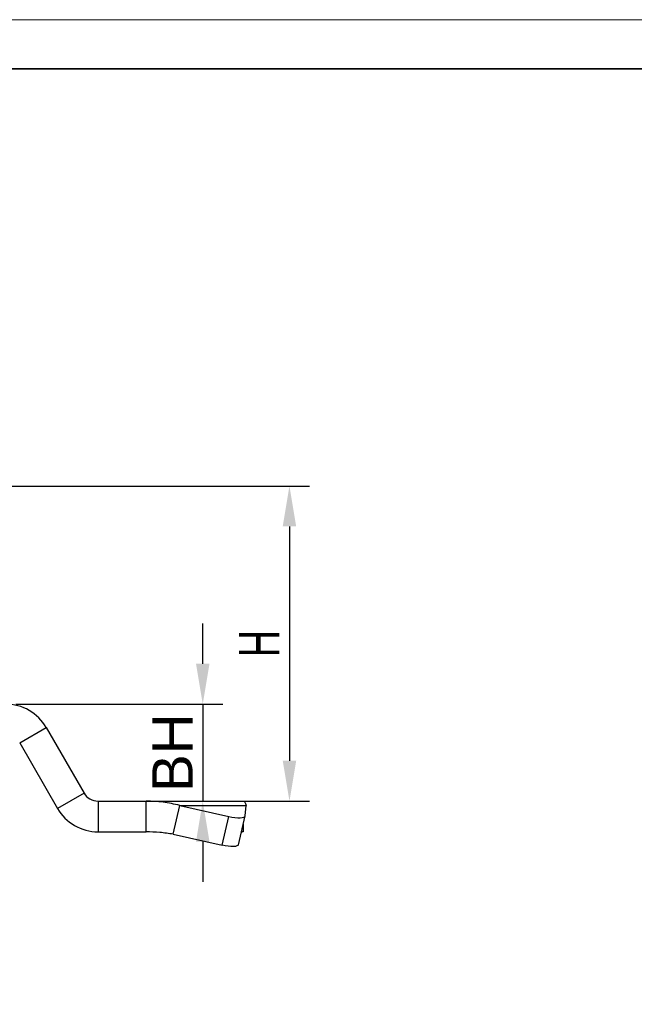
# Model space of a CAD drawing. Header units: millimetres. Extents: x 2240 to 2420, y 1473 to 1600.
# Tile 2 of 3: x 2290 to 2328, y 1539 to 1600. Entities that reach past the tile are written whole.
import ezdxf

# ---------------------------------------------------------------- set-up
doc = ezdxf.new("R2010")
doc.units = ezdxf.units.MM
for name, color, linetype, lineweight in [('尺寸线层', 3, 'Continuous', 18), ('粗实线层', 7, 'Continuous', 35), ('细实线层', 3, 'Continuous', 18)]:
    doc.layers.add(name, color=color, linetype=linetype, lineweight=lineweight)
doc.styles.get("Standard").update_dxf_attribs({"font": 'arial.ttf'})
doc.styles.add('标准', font='arial.ttf', dxfattribs={"width": 0.667})
doc.dimstyles.new('ISO-25', dxfattribs={"dimtxt": 2.5, "dimasz": 2.5, "dimexe": 1.25, "dimexo": 0.625, "dimtad": 1, "dimtxsty": 'Standard', "dimcen": 2.5, "dimadec": 0, "dimazin": 0, "dimtfac": 1, "dimtmove": 0, "dimatfit": 3, "dimfxl": 1, "dimarcsym": 0})
doc.dimstyles.new('对齐', dxfattribs={"dimtxt": 3, "dimasz": 2.5, "dimexe": 1.25, "dimexo": 0.625, "dimtad": 1, "dimdsep": 46, "dimtxsty": '标准', "dimcen": 2.5, "dimclrd": 3, "dimclre": 3, "dimclrt": 3, "dimadec": 0, "dimazin": 0, "dimtfac": 1, "dimtmove": 0, "dimatfit": 3, "dimfxl": 1, "dimarcsym": 0})

# ---------------------------------------------------------------- blocks, each defined once
blk = doc.blocks.new('*D19')
at = {"layer": 'Defpoints', "color": 0, "transparency": 16777216}
for p in [(2288.957722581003, 1571.269642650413), (2294.975221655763, 1551.766643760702), (2306.828661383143, 1551.766643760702)]:
    blk.add_point(p, dxfattribs=at)
at = {"layer": '尺寸线层', "color": 3, "lineweight": -2, "transparency": 16777216}
for p, q in [((2289.582722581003, 1571.269642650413), (2308.078661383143, 1571.269642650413)), ((2306.828661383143, 1568.769642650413), (2306.828661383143, 1554.266643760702)), ((2295.600221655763, 1551.766643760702), (2308.078661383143, 1551.766643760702))]:
    blk.add_line(p, q, dxfattribs=at)
at = {"layer": '尺寸线层', "color": 3, "transparency": 16777216}
for points in [[(2306.411994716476, 1568.769642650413), (2307.245328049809, 1568.769642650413), (2306.828661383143, 1571.269642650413)], [(2306.411994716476, 1554.266643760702), (2307.245328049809, 1554.266643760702), (2306.828661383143, 1551.766643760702)]]:
    blk.add_solid(points, dxfattribs=at)
at = {"layer": '尺寸线层', "color": 3, "transparency": 16777216, "insert": (2304.953661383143, 1561.518143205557), "char_height": 2.5, "attachment_point": 5, "rotation": 90, "style": '标准'}
blk.add_mtext('H', dxfattribs=at)
blk = doc.blocks.new('*D26')
at = {"layer": 'Defpoints', "color": 0, "transparency": 16777216}
for p in [(2289.257722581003, 1557.769642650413), (2294.975221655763, 1551.766643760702), (2301.459596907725, 1551.766643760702)]:
    blk.add_point(p, dxfattribs=at)
at = {"layer": '尺寸线层', "color": 0, "lineweight": -2, "transparency": 16777216}
for p, q in [((2301.459596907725, 1560.269642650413), (2301.459596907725, 1562.769642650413)), ((2289.882722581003, 1557.769642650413), (2302.709596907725, 1557.769642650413)), ((2301.459596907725, 1557.769642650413), (2301.459596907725, 1551.766643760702)), ((2295.600221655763, 1551.766643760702), (2302.709596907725, 1551.766643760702)), ((2301.459596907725, 1549.266643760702), (2301.459596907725, 1546.766643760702))]:
    blk.add_line(p, q, dxfattribs=at)
at = {"layer": '尺寸线层', "color": 0, "transparency": 16777216}
for points in [[(2301.042930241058, 1560.269642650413), (2301.876263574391, 1560.269642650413), (2301.459596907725, 1557.769642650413)], [(2301.042930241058, 1549.266643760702), (2301.876263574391, 1549.266643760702), (2301.459596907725, 1551.766643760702)]]:
    blk.add_solid(points, dxfattribs=at)
at = {"layer": '尺寸线层', "color": 0, "transparency": 16777216, "insert": (2299.584596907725, 1554.768143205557), "char_height": 2.5, "attachment_point": 5, "rotation": 90}
blk.add_mtext('BH', dxfattribs=at)

msp = doc.modelspace()

# ---------------------------------------------------------------- linework, layer by layer
at = {"layer": '粗实线层', "color": 7, "linetype": 'Continuous', "lineweight": 25}
for p, q in [((2290.123747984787, 1555.369642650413), (2291.769196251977, 1556.319642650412)), ((2291.769196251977, 1556.319642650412), (2294.109196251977, 1552.266643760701)), ((2290.123747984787, 1555.369642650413), (2292.463747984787, 1551.316643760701)), ((2294.109196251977, 1552.266643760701), (2292.463747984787, 1551.316643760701)), ((2294.975221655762, 1551.766643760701), (2294.975221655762, 1549.866643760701)), ((2294.975221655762, 1551.766643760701), (2297.961151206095, 1551.766643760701)), ((2297.961151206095, 1551.766643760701), (2303.961151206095, 1551.766643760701)), ((2297.961151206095, 1549.866643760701), (2297.961151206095, 1551.766643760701)), ((2299.618722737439, 1549.715875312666), (2300.034739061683, 1551.501291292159)), ((2300.034739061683, 1551.501291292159), (2304.153597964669, 1551.501291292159)), ((2300.034739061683, 1551.501291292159), (2303.076511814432, 1550.818398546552)), ((2304.081455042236, 1550.862189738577), (2304.153597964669, 1551.501291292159)), ((2302.660495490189, 1549.032982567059), (2303.076511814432, 1550.818398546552)), ((2303.664066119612, 1549.068800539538), (2304.080082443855, 1550.854216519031)), ((2294.975221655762, 1549.866643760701), (2297.961151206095, 1549.866643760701)), ((2303.961151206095, 1550.343799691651), (2303.961151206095, 1549.866643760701)), ((2299.618722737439, 1549.715875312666), (2302.660495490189, 1549.032982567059))]:
    msp.add_line(p, q, dxfattribs=at)
at = {"layer": '粗实线层'}
msp.add_lwpolyline([(2250.861865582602, 1597.094522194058), (2417.445559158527, 1597.094522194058), (2417.445559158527, 1474.793957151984), (2250.861865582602, 1474.793957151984)], close=True, dxfattribs=at)
at = {"layer": '粗实线层', "color": 7, "linetype": 'Continuous', "lineweight": 25, "flags": 128}
for points in [[(2303.076511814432, 1550.818398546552), (2303.267350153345, 1550.780730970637), (2303.45199447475, 1550.754608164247), (2303.623349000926, 1550.741034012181), (2303.77482867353, 1550.740530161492), (2303.900612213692, 1550.753115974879), (2303.995865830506, 1550.778307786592), (2304.056928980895, 1550.815137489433), (2304.081455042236, 1550.862189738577)], [(2303.664066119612, 1549.068800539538), (2303.640912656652, 1549.02972150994), (2303.579849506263, 1548.992891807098), (2303.484595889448, 1548.967699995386), (2303.358812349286, 1548.955114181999), (2303.207332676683, 1548.955618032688), (2303.035978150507, 1548.969192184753), (2302.851333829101, 1548.995314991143), (2302.660495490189, 1549.032982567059)]]:
    msp.add_lwpolyline(points, dxfattribs=at)
at = {"layer": '粗实线层', "color": 7, "linetype": 'Continuous', "lineweight": 25}
for centre, radius, start, end in [((2289.257722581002, 1554.869642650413), 2.900000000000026, 29.99999999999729, 90), ((2294.975221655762, 1552.766643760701), 1.000000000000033, 209.9999999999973, 270), ((2294.975221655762, 1552.766643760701), 2.900000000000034, 209.9999999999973, 270)]:
    msp.add_arc(centre, radius, start, end, dxfattribs=at)
for points in [[(2300.034739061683, 1551.501291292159), (2299.69285660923, 1551.578431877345), (2299.009091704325, 1551.732713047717), (2298.310464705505, 1551.75533352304), (2297.961151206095, 1551.766643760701)], [(2303.961151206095, 1551.766643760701), (2303.996941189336, 1551.75533352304), (2304.068521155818, 1551.732713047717), (2304.125239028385, 1551.578431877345), (2304.153597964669, 1551.501291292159)], [(2299.618722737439, 1549.715875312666), (2299.344571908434, 1549.759705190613), (2298.796270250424, 1549.847364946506), (2298.239524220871, 1549.860217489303), (2297.961151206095, 1549.866643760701)]]:
    msp.add_open_spline(points, degree=3, dxfattribs=at)
msp.add_open_spline([(2303.961151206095, 1549.866643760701), (2303.926526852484, 1549.864878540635), (2303.886903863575, 1549.862858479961), (2303.842449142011, 1549.818034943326), (2303.83684095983, 1549.812380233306)], degree=3, knots=[0, 0, 0, 0, 0.87384507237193, 1, 1, 1, 1], dxfattribs=at)
at = {"layer": '细实线层'}
msp.add_lwpolyline([(2240.03118321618, 1600.132439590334), (2420.483476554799, 1600.132439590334), (2420.483476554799, 1472.539908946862), (2240.03118321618, 1472.539908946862)], close=True, dxfattribs=at)

# ---------------------------------------------------------------- dimensions: what is measured, and where the dimension line sits
at = {"layer": '尺寸线层'}
dim = msp.add_linear_dim(base=(2306.828661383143, 1551.766643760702), p1=(2288.957722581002, 1571.269642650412), p2=(2294.975221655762, 1551.766643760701), angle=90, text='H', dimstyle='对齐', override={"dimtxt": 2.5}, dxfattribs=at)
dim.commit()
dim.dimension.update_dxf_attribs({"geometry": '*D19', "text_midpoint": (2304.953661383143, 1561.518143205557)})
dim = msp.add_linear_dim(base=(2301.459596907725, 1551.766643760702), p1=(2289.257722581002, 1557.769642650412), p2=(2294.975221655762, 1551.766643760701), angle=90, text='BH', dimstyle='ISO-25', dxfattribs=at)
dim.commit()
dim.dimension.update_dxf_attribs({"geometry": '*D26', "text_midpoint": (2299.584596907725, 1554.768143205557)})

doc.saveas('drawing.dxf')
